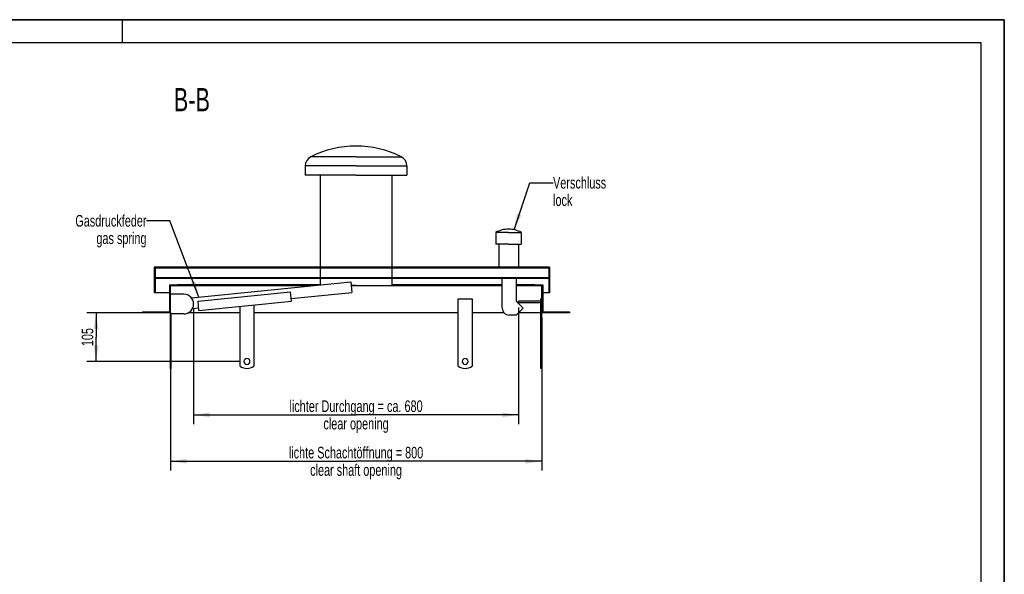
# Model space of a CAD drawing. Header units: millimetres. Extents: x 0 to 4200, y 0 to 2970.
# Tile 20 of 20: x 2079 to 4200, y 1775 to 2970. Entities that reach past the tile are written whole.
import ezdxf

# ---------------------------------------------------------------- set-up
doc = ezdxf.new("R2010")
doc.units = ezdxf.units.MM
doc.header["$LTSCALE"] = 231
doc.layers.get('0').update_dxf_attribs({"linetype": 'CONTINUOUS'})
for name, color, linetype in [('005_AXIS', 7, 'CONTINUOUS'), ('050_DIMENSIONING', 7, 'CONTINUOUS'), ('052_SYMBOLS', 7, 'CONTINUOUS'), ('053_NOTES', 7, 'CONTINUOUS')]:
    doc.layers.add(name, color=color, linetype=linetype)
doc.styles.get("Standard").update_dxf_attribs({"font": 'txt', "width": 0.7})
doc.dimstyles.new('DIMSTYLE_1', dxfattribs={"dimtxt": 25, "dimasz": 35, "dimexe": 2, "dimexo": 1, "dimtad": 1, "dimdec": 1, "dimtxsty": 'Standard', "dimblk": '_FILLED', "dimblk1": '_FILLED', "dimblk2": '_FILLED', "dimcen": 0.09, "dimazin": 2, "dimtp": 0.8, "dimtm": 0.8, "dimtfac": 1, "dimtdec": 1, "dimtofl": 0, "dimtmove": 0, "dimatfit": 3, "dimldrblk": '_FILLED', "dimfxl": 1, "dimtolj": 1, "dimarcsym": 0})
doc.dimstyles.new('DIMSTYLE_2', dxfattribs={"dimtxt": 25, "dimasz": 35, "dimexe": 2, "dimexo": 1, "dimtad": 1, "dimtxsty": 'Standard', "dimblk": '_FILLED', "dimblk1": '_FILLED', "dimblk2": '_FILLED', "dimcen": 0.09, "dimazin": 2, "dimtp": 0.3, "dimtm": 0.3, "dimtfac": 1, "dimtofl": 0, "dimtmove": 0, "dimatfit": 3, "dimldrblk": '_FILLED', "dimfxl": 1, "dimtolj": 1, "dimarcsym": 0})
doc.dimstyles.new('DIMSTYLE_3', dxfattribs={"dimtxt": 25, "dimasz": 35, "dimexe": 2, "dimexo": 1, "dimtad": 1, "dimtxsty": 'Standard', "dimblk": '_FILLED', "dimblk1": '_FILLED', "dimblk2": '_FILLED', "dimcen": 0.09, "dimazin": 2, "dimtp": 0.8, "dimtm": 0.8, "dimtfac": 1, "dimtofl": 0, "dimtmove": 0, "dimatfit": 3, "dimldrblk": '_FILLED', "dimfxl": 1, "dimtolj": 1, "dimarcsym": 0})
doc.dimstyles.get("Standard").update_dxf_attribs({"dimtxt": 25, "dimasz": 35, "dimexe": 2, "dimexo": 1, "dimtad": 1, "dimtxsty": 'Standard', "dimblk": '_FILLED', "dimblk1": '_FILLED', "dimblk2": '_FILLED', "dimcen": 0.09, "dimazin": 2, "dimtol": 1, "dimtp": 0.01, "dimtm": 0.01, "dimtfac": 1, "dimtofl": 0, "dimtmove": 0, "dimatfit": 3, "dimldrblk": '_FILLED', "dimfxl": 1, "dimtolj": 1, "dimarcsym": 0})

# ---------------------------------------------------------------- blocks, each defined once
blk = doc.blocks.new('_FILLED')
at = {"color": 0, "linetype": 'ByBlock'}
blk.add_solid([(0, 0), (-1, 0.143), (-1, -0.143)], dxfattribs=at)
blk = doc.blocks.new('*D6')
at = {"layer": '050_DIMENSIONING', "color": 2, "linetype": 'Continuous', "transparency": 16777216}
for p, q in [((2403.5, 2328.8), (2403.5, 1998.8)), ((3203.5, 2328.8), (3203.5, 1998.8)), ((2403.5, 2018.8), (2803.5, 2018.8)), ((3203.5, 2018.8), (2803.5, 2018.8))]:
    blk.add_line(p, q, dxfattribs=at)
at = {"layer": '050_DIMENSIONING', "color": 2, "linetype": 'Continuous', "transparency": 16777216, "xscale": 35, "yscale": 35, "zscale": 35, "rotation": 180}
blk.add_blockref('_FILLED', (2403.5, 2018.8), dxfattribs=at)
at = {"layer": '050_DIMENSIONING', "color": 2, "linetype": 'Continuous', "transparency": 16777216, "xscale": 35, "yscale": 35, "zscale": 35}
blk.add_blockref('_FILLED', (3203.5, 2018.8), dxfattribs=at)
at = {"layer": '050_DIMENSIONING', "color": 2, "linetype": 'Continuous', "transparency": 16777216, "insert": (2803.5, 2050), "char_height": 25, "width": 696.786, "attachment_point": 2, "line_spacing_factor": 0.9}
blk.add_mtext('lichte Schachtöffnung = 800\\Pclear shaft opening', dxfattribs=at)
blk = doc.blocks.new('*D9')
at = {"layer": '050_DIMENSIONING', "color": 2, "linetype": 'Continuous', "transparency": 16777216}
for p, q in [((2453.5, 2347.3), (2453.5, 2098.8)), ((3153.5, 2349.8), (3153.5, 2098.8)), ((2453.5, 2118.8), (2803.5, 2118.8)), ((3153.5, 2118.8), (2803.5, 2118.8))]:
    blk.add_line(p, q, dxfattribs=at)
at = {"layer": '050_DIMENSIONING', "color": 2, "linetype": 'Continuous', "transparency": 16777216, "xscale": 35, "yscale": 35, "zscale": 35, "rotation": 180}
blk.add_blockref('_FILLED', (2453.5, 2118.8), dxfattribs=at)
at = {"layer": '050_DIMENSIONING', "color": 2, "linetype": 'Continuous', "transparency": 16777216, "xscale": 35, "yscale": 35, "zscale": 35}
blk.add_blockref('_FILLED', (3153.5, 2118.8), dxfattribs=at)
at = {"layer": '050_DIMENSIONING', "color": 2, "linetype": 'Continuous', "transparency": 16777216, "insert": (2803.5, 2150), "char_height": 25, "width": 709.821, "attachment_point": 2, "line_spacing_factor": 0.9}
blk.add_mtext('lichter Durchgang = ca. 680\\Pclear opening', dxfattribs=at)
blk = doc.blocks.new('*D10')
at = {"layer": '050_DIMENSIONING', "color": 2, "linetype": 'Continuous', "transparency": 16777216}
for p, q in [((2393.5, 2338.8), (2223.5, 2338.8)), ((2243.5, 2338.8), (2243.5, 2286.3)), ((2243.5, 2233.8), (2243.5, 2286.3)), ((2552, 2233.8), (2223.5, 2233.8))]:
    blk.add_line(p, q, dxfattribs=at)
at = {"layer": '050_DIMENSIONING', "color": 2, "linetype": 'Continuous', "transparency": 16777216, "xscale": 35, "yscale": 35, "zscale": 35}
for p, rotation in [((2243.5, 2338.8), 90), ((2243.5, 2233.8), 270)]:
    blk.add_blockref('_FILLED', p, dxfattribs=dict(at, rotation=rotation))
at = {"layer": '050_DIMENSIONING', "color": 2, "linetype": 'Continuous', "transparency": 16777216, "insert": (2212.3, 2286.3), "char_height": 25, "width": 77.679, "attachment_point": 2, "rotation": 90, "line_spacing_factor": 0.9}
blk.add_mtext('105', dxfattribs=at)

msp = doc.modelspace()

# ---------------------------------------------------------------- hatches: boundary and pattern name
at = {"linetype": 'Continuous'}
h = msp.add_hatch(dxfattribs=at)
h.set_pattern_fill('B', color=2, scale=26.054165, angle=45, style=0, pattern_type=0)
h.set_pattern_definition([(45, (0, 0), (-18.42308, 18.42308), [])])
h.paths.add_polyline_path([(3263.544, 2338.8), (3203.544, 2338.8), (3203.544, 2396.8), (3188.544, 2396.8), (3188.544, 2398.8), (3205.544, 2398.8), (3205.544, 2340.8), (3263.544, 2340.8)])
edge = h.paths.add_edge_path()
edge.add_line((2403.544, 2338.8), (2343.544, 2338.8))
edge.add_line((2343.544, 2340.8), (2343.544, 2338.8))
edge.add_line((2343.544, 2340.8), (2401.544, 2340.8))
edge.add_line((2401.544, 2398.8), (2401.544, 2340.8))
edge.add_line((2401.544, 2398.8), (2418.544, 2398.8))
edge.add_line((2418.544, 2396.8), (2418.544, 2398.8))
edge.add_line((2418.544, 2396.8), (2403.544, 2396.8))
edge.add_line((2403.544, 2338.8), (2403.544, 2396.8))
edge = h.paths.add_edge_path()
edge.add_line((3220.544, 2381.8), (3218.544, 2381.8))
edge.add_line((3218.544, 2412.8), (3218.544, 2381.8))
edge.add_line((3218.544, 2412.8), (2370.544, 2412.8))
edge.add_line((2370.544, 2412.8), (2370.544, 2381.8))
edge.add_line((2370.544, 2381.8), (2368.544, 2381.8))
edge.add_line((2368.544, 2436.8), (2368.544, 2381.8))
edge.add_line((3220.544, 2436.8), (2368.544, 2436.8))
edge.add_line((3220.544, 2436.8), (3220.544, 2381.8))
edge.add_line((2370.544, 2434.8), (2370.544, 2414.05))
edge.add_line((3218.544, 2414.05), (2370.544, 2414.05))
edge.add_line((3218.544, 2434.8), (3218.544, 2414.05))
edge.add_line((3218.544, 2434.8), (2370.544, 2434.8))

# ---------------------------------------------------------------- linework, layer by layer
at = {"color": 7, "linetype": 'Continuous'}
for p, q in [((0, 2970), (4200, 2970)), ((4200, 0), (4200, 2970)), ((2694.044, 2655.19), (2694.044, 2635.19)), ((2913.044, 2655.19), (2913.044, 2635.19)), ((2726.544, 2635.19), (2726.544, 2436.8)), ((2880.544, 2635.19), (2880.544, 2436.8)), ((3104.494, 2511.8), (3104.494, 2486.8)), ((3159.494, 2511.8), (3159.494, 2486.8)), ((3110.794, 2486.8), (3110.794, 2436.8)), ((3153.194, 2486.8), (3153.194, 2436.8)), ((2368.544, 2436.8), (2368.544, 2381.8)), ((2470.129, 2436.8), (2368.544, 2436.8)), ((3218.544, 2434.8), (2370.544, 2434.8)), ((2370.544, 2434.8), (2370.544, 2414.05)), ((2707.092, 2436.8), (2470.129, 2436.8)), ((2897.979, 2436.8), (2707.092, 2436.8)), ((2726.544, 2434.8), (2726.544, 2414.05)), ((2880.544, 2434.8), (2880.544, 2414.05)), ((3120.13, 2436.8), (2897.979, 2436.8)), ((3220.544, 2436.8), (3120.13, 2436.8)), ((3176.044, 2436.8), (3176.044, 2436.9)), ((3176.044, 2436.9), (3198.044, 2436.9)), ((3198.044, 2436.8), (3198.044, 2436.9)), ((3198.044, 2436.9), (3198.085, 2436.9)), ((3198.085, 2436.9), (3198.194, 2436.9)), ((3198.194, 2436.9), (3198.419, 2436.9)), ((3198.419, 2436.8), (3198.419, 2436.9)), ((3200.044, 2436.8), (3200.044, 2436.9)), ((3200.044, 2436.9), (3212.044, 2436.9)), ((3212.044, 2436.8), (3212.044, 2436.9)), ((3213.459, 2436.8), (3213.459, 2436.9)), ((3213.459, 2436.8), (3213.459, 2436.9)), ((3213.459, 2436.9), (3213.544, 2436.9)), ((3213.544, 2436.8), (3213.544, 2436.9)), ((3213.544, 2436.9), (3218.544, 2436.9)), ((3218.544, 2436.8), (3218.544, 2436.9)), ((3218.544, 2436.9), (3218.574, 2436.9)), ((3218.544, 2434.8), (3218.544, 2414.05)), ((3218.574, 2436.9), (3218.629, 2436.9)), ((3218.629, 2436.8), (3218.629, 2436.9)), ((3218.629, 2436.8), (3218.629, 2436.9)), ((3220.544, 2436.8), (3220.544, 2381.8)), ((3218.544, 2414.05), (2370.544, 2414.05)), ((2370.544, 2412.8), (2370.544, 2381.8)), ((3218.544, 2412.8), (2370.544, 2412.8)), ((2401.544, 2398.8), (2401.544, 2340.8)), ((2401.544, 2398.8), (2418.544, 2398.8)), ((2418.544, 2396.8), (2418.544, 2398.8)), ((2726.544, 2398.8), (2418.544, 2398.8)), ((2448.958, 2370.899), (2792.4, 2405.243)), ((2726.544, 2412.8), (2726.544, 2398.657)), ((2792.4, 2405.243), (2794.688, 2382.357)), ((2880.544, 2412.8), (2880.544, 2397.8)), ((3118.544, 2398.8), (2880.544, 2398.8)), ((3118.544, 2348.8), (3118.544, 2412.8)), ((3148.544, 2412.8), (3148.544, 2363.8)), ((3188.544, 2398.8), (3148.544, 2398.8)), ((3188.544, 2398.8), (3205.544, 2398.8)), ((3188.544, 2396.8), (3188.544, 2398.8)), ((3205.544, 2398.8), (3205.544, 2340.8)), ((3218.544, 2412.8), (3218.544, 2381.8)), ((2370.544, 2381.8), (2368.544, 2381.8)), ((2401.544, 2381.8), (2370.544, 2381.8)), ((2403.544, 2338.8), (2403.544, 2396.8)), ((2418.544, 2396.8), (2403.544, 2396.8)), ((2432.544, 2378.8), (2403.544, 2378.8)), ((2707.97, 2396.8), (2418.544, 2396.8)), ((2463.146, 2363.775), (2662.154, 2383.676)), ((2664.144, 2363.775), (2662.154, 2383.676)), ((2663.597, 2369.248), (2794.688, 2382.357)), ((3118.544, 2396.8), (2793.244, 2396.8)), ((3188.544, 2396.8), (3148.544, 2396.8)), ((3203.544, 2396.8), (3188.544, 2396.8)), ((3203.544, 2338.8), (3203.544, 2396.8)), ((3218.544, 2381.8), (3205.544, 2381.8)), ((3220.544, 2381.8), (3218.544, 2381.8)), ((2453.544, 2357.8), (2453.544, 2357.3)), ((2465.136, 2343.874), (2463.146, 2363.775)), ((2465.136, 2343.874), (2664.144, 2363.775)), ((3148.544, 2363.8), (3163.544, 2348.8)), ((3201.544, 2363.8), (3153.544, 2363.8)), ((3153.544, 2359.8), (3153.544, 2363.8)), ((3201.544, 2359.8), (3153.544, 2359.8)), ((3203.544, 2368.8), (3201.544, 2368.8)), ((3201.544, 2223.8), (3201.544, 2368.8)), ((2343.544, 2340.8), (2343.544, 2338.8)), ((2343.544, 2340.8), (2401.544, 2340.8)), ((2403.544, 2338.8), (2343.544, 2338.8)), ((2403.544, 2338.8), (2403.544, 2336.3)), ((2432.544, 2336.3), (2403.544, 2336.3)), ((2451.381, 2348.026), (2464.589, 2349.347)), ((3148.544, 2333.8), (3133.544, 2333.8)), ((3163.544, 2348.8), (3148.544, 2333.8)), ((3203.544, 2223.8), (3203.544, 2338.8)), ((3263.544, 2338.8), (3203.544, 2338.8)), ((3205.544, 2340.8), (3263.544, 2340.8)), ((3263.544, 2340.8), (3263.544, 2338.8)), ((2405.544, 2218.8), (2403.544, 2218.8)), ((3201.544, 2218.8), (3201.544, 2223.8)), ((3203.544, 2223.8), (3201.544, 2223.8)), ((3203.544, 2218.8), (3201.544, 2218.8)), ((3203.544, 2218.8), (3203.544, 2223.8))]:
    msp.add_line(p, q, dxfattribs=at)
at = {"color": 3, "linetype": 'Continuous'}
for p, q in [((4200, 2970), (0, 2970)), ((2300, 2970), (2300, 2920)), ((4200, 2970), (4200, 0))]:
    msp.add_line(p, q, dxfattribs=at)
at = {"color": 5, "linetype": 'Continuous'}
for p, q in [((4150, 2920), (50, 2920)), ((4150, 50), (4150, 2920))]:
    msp.add_line(p, q, dxfattribs=at)
at = {"color": 9, "linetype": 'Continuous'}
msp.add_line((3198.194, 2436.8), (3198.194, 2436.9), dxfattribs=at)
at = {"color": 7, "linetype": 'Continuous'}
for centre, radius, start, end in [((2803.917, 2478.7), 219.1, 90.097614, 116.494503), ((2803.171, 2478.7), 219.1, 63.505497, 89.902386), ((2715.944, 2655.19), 21.9, 116.494503, 180), ((2891.144, 2655.19), 21.9, 0, 63.505497), ((3131.994, 2461.302), 57.5, 90, 118.571878), ((3131.994, 2461.302), 57.5, 61.428122, 90), ((2432.544, 2357.8), 21, 0, 90), ((2432.544, 2357.3), 21, 270, 360), ((3133.544, 2348.8), 15, 180, 270)]:
    msp.add_arc(centre, radius, start, end, dxfattribs=at)
at = {"layer": '005_AXIS', "color": 9, "linetype": 'Continuous'}
for p, q in [((2803.544, 2674.79), (2706.174, 2674.79)), ((2803.544, 2674.79), (2900.914, 2674.79)), ((2803.544, 2655.19), (2694.044, 2655.19)), ((2803.544, 2655.19), (2913.044, 2655.19))]:
    msp.add_line(p, q, dxfattribs=at)
at = {"layer": '005_AXIS', "color": 7, "linetype": 'Continuous'}
for p, q in [((2726.544, 2635.19), (2694.044, 2635.19)), ((2803.544, 2635.19), (2726.544, 2635.19)), ((2803.544, 2635.19), (2880.544, 2635.19)), ((2880.544, 2635.19), (2913.044, 2635.19)), ((3131.994, 2511.8), (3104.494, 2511.8)), ((3131.994, 2511.8), (3159.494, 2511.8)), ((3110.794, 2486.8), (3104.494, 2486.8)), ((3131.994, 2486.8), (3110.794, 2486.8)), ((3131.994, 2486.8), (3153.194, 2486.8)), ((3153.194, 2486.8), (3159.494, 2486.8)), ((2803.544, 2397.8), (2793.144, 2397.8)), ((2803.544, 2397.8), (2878.544, 2397.8)), ((2878.544, 2397.8), (2880.544, 2397.8)), ((2583.544, 2355.715), (2583.544, 2223.8)), ((3023.544, 2368.8), (3053.544, 2368.8)), ((3023.544, 2223.8), (3023.544, 2368.8)), ((3053.544, 2368.8), (3053.544, 2223.8)), ((2403.544, 2223.8), (2403.544, 2336.3)), ((2405.544, 2223.8), (2405.544, 2336.3)), ((2553.544, 2338.8), (2442.469, 2338.8)), ((2553.544, 2223.8), (2553.544, 2352.715)), ((3023.544, 2338.8), (2583.544, 2338.8)), ((3122.373, 2338.8), (3053.544, 2338.8)), ((3201.544, 2338.8), (3153.544, 2338.8)), ((2403.544, 2218.8), (2403.544, 2223.8)), ((2403.544, 2223.8), (2405.544, 2223.8)), ((2405.544, 2218.8), (2405.544, 2223.8))]:
    msp.add_line(p, q, dxfattribs=at)
for centre, radius, start, end in [((2568.544, 2233.8), 6.5, 0, 180), ((2568.544, 2233.8), 6.5, 180, 360), ((3038.544, 2233.8), 6.5, 0, 180), ((3038.544, 2233.8), 6.5, 180, 360), ((2568.544, 2243.8), 25, 233.130102, 306.869898), ((3038.544, 2243.8), 25, 233.130102, 306.869898)]:
    msp.add_arc(centre, radius, start, end, dxfattribs=at)

# ---------------------------------------------------------------- texts
at = {"layer": '052_SYMBOLS', "color": 2, "linetype": 'Continuous', "insert": (2488.798, 2822.8), "char_height": 50, "width": 171.42857, "attachment_point": 3, "line_spacing_factor": 0.9}
msp.add_mtext('B-B', dxfattribs=at)
at = {"layer": '053_NOTES', "color": 2, "linetype": 'Continuous', "char_height": 25, "line_spacing_factor": 0.9}
for s, insert, width, attachment_point in [('Verschluss\\Plock', (3227.9, 2631.302), 266.07143, 1), ('Gasdruckfeder\\Pgas spring', (2352.156, 2549.3), 344.64286, 3)]:
    msp.add_mtext(s, dxfattribs=dict(at, insert=insert, width=width, attachment_point=attachment_point))

# ---------------------------------------------------------------- dimensions: what is measured, and where the dimension line sits
at = {"layer": '050_DIMENSIONING', "color": 2, "linetype": 'Continuous'}
dim = msp.add_linear_dim(base=(2243.544, 2233.8), p1=(2394.544, 2338.8), p2=(2553.044, 2233.8), angle=270, dimstyle='DIMSTYLE_2', dxfattribs=at)
dim.commit()
dim.dimension.update_dxf_attribs({"geometry": '*D10', "text_midpoint": (2243.544, 2282.728), "dimtype": 160})
dim = msp.add_linear_dim(base=(2453.544, 2118.8), p1=(3153.544, 2350.8), p2=(2453.544, 2348.3), angle=180, text='lichter Durchgang = ca. <>\\Pclear opening', dimstyle='DIMSTYLE_3', dxfattribs=at)
dim.commit()
dim.dimension.update_dxf_attribs({"geometry": '*D9', "text_midpoint": (2803.544, 2118.8), "dimtype": 160})
dim = msp.add_linear_dim(base=(3203.544, 2018.8), p1=(2403.544, 2329.8), p2=(3203.544, 2329.8), text='lichte Schachtöffnung = <>\\Pclear shaft opening', dimstyle='DIMSTYLE_1', dxfattribs=at)
dim.commit()
dim.dimension.update_dxf_attribs({"geometry": '*D6', "text_midpoint": (2803.544, 2018.8), "dimtype": 160})

# ---------------------------------------------------------------- leaders
at = {"layer": '053_NOTES', "color": 2, "linetype": 'Continuous', "annotation_type": 0, "has_hookline": 1, "hookline_direction": 1}
for points, text_width in [([(3143.856, 2517.566), (3177.9, 2618.802), (3227.9, 2618.802)], 166.695), ([(2465.137, 2372.517), (2402.156, 2536.8), (2352.156, 2536.8)], 221.995)]:
    msp.add_leader(points, dimstyle='Standard', override={"dimtad": 0}, dxfattribs=dict(at, text_width=text_width))

doc.saveas('drawing.dxf')
